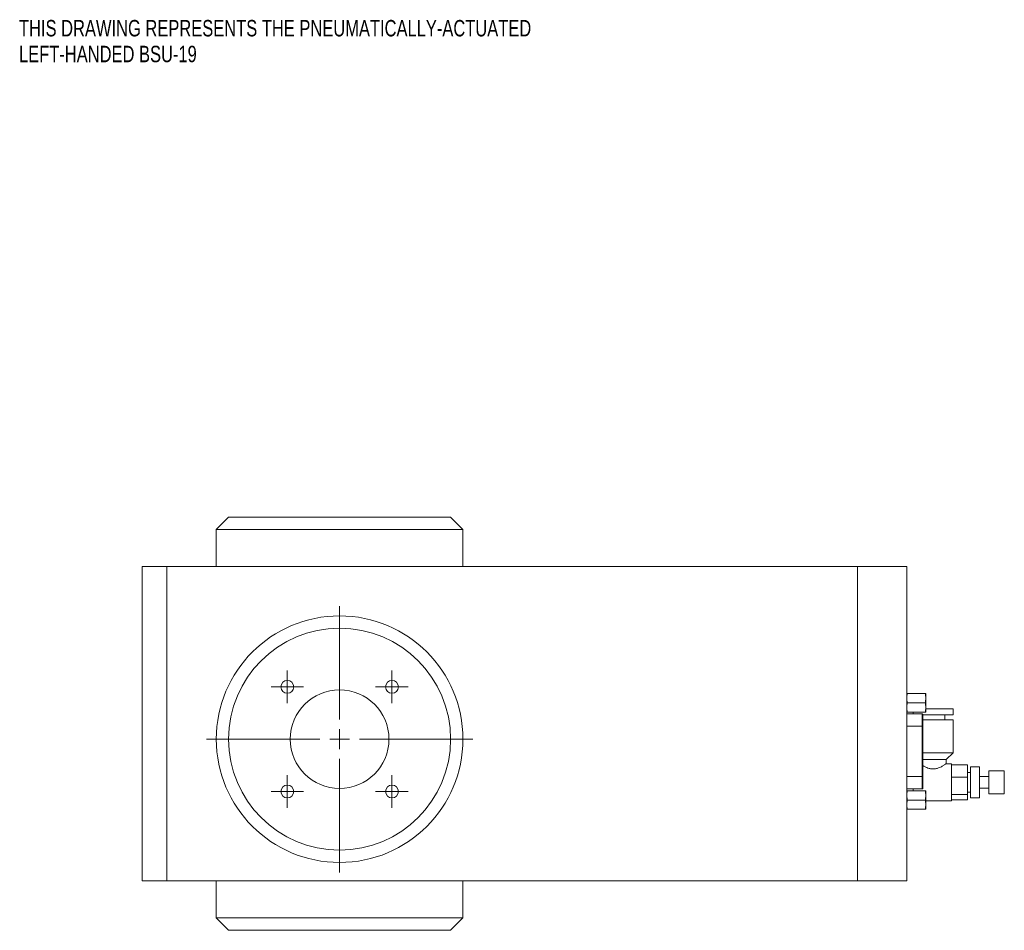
# Model space of a CAD drawing. Header units: inches. Extents: x 2.2 to 31.9, y 0.1 to 22.
# Tile 1 of 2: x 2.2 to 12.2, y 9 to 18.2. Entities that reach past the tile are written whole.
import ezdxf

# ---------------------------------------------------------------- set-up
doc = ezdxf.new("R2010")
doc.units = ezdxf.units.IN
doc.header["$MEASUREMENT"] = 0
doc.styles.add('SLDTEXTSTYLE0', font='TXT', dxfattribs={"width": 0.75})

# ---------------------------------------------------------------- blocks, each defined once
blk = doc.blocks.new('SW_NOTE_0')
at = {"color": 0, "linetype": 'Continuous', "lineweight": 0, "char_height": 0.166667, "attachment_point": 1, "style": 'SLDTEXTSTYLE0'}
for s, insert in [('THIS DRAWING REPRESENTS THE PNEUMATICALLY-ACTUATED', (0, 0.2148)), ('LEFT-HANDED BSU-19', (0, -0.0467))]:
    blk.add_mtext(s, dxfattribs=dict(at, insert=insert))
blk = doc.blocks.new('SW_CENTERMARKSYMBOL_11')
at = {"color": 0, "linetype": 'Continuous', "lineweight": 0}
for p, q in [((0, 0.2), (0, 1.35)), ((0, 0), (0, 0.1)), ((-0.2, 0), (-1.35, 0)), ((0, 0), (-0.1, 0)), ((0, 0), (0, -0.1)), ((0, 0), (0.1, 0)), ((0.2, 0), (1.35, 0)), ((0, -0.2), (0, -1.35))]:
    blk.add_line(p, q, dxfattribs=at)
blk = doc.blocks.new('SW_CENTERMARKSYMBOL_12')
at = {"color": 0, "linetype": 'Continuous', "lineweight": 0}
for p, q in [((0, 0.1), (0, 0.165)), ((0, 0), (0, 0.1)), ((-0.1, 0), (-0.165, 0)), ((0, 0), (-0.1, 0)), ((0, 0), (0, -0.1)), ((0, 0), (0.1, 0)), ((0.1, 0), (0.165, 0)), ((0, -0.1), (0, -0.165))]:
    blk.add_line(p, q, dxfattribs=at)
blk = doc.blocks.new('SW_CENTERMARKSYMBOL_13')
at = {"color": 0, "linetype": 'Continuous', "lineweight": 0}
for p, q in [((0, 0.1), (0, 0.165)), ((0, 0), (0, 0.1)), ((-0.1, 0), (-0.165, 0)), ((0, 0), (-0.1, 0)), ((0, 0), (0, -0.1)), ((0, 0), (0.1, 0)), ((0.1, 0), (0.165, 0)), ((0, -0.1), (0, -0.165))]:
    blk.add_line(p, q, dxfattribs=at)
blk = doc.blocks.new('SW_CENTERMARKSYMBOL_14')
at = {"color": 0, "linetype": 'Continuous', "lineweight": 0}
for p, q in [((0, 0.1), (0, 0.165)), ((0, 0), (0, 0.1)), ((-0.1, 0), (-0.165, 0)), ((0, 0), (-0.1, 0)), ((0, 0), (0, -0.1)), ((0, 0), (0.1, 0)), ((0.1, 0), (0.165, 0)), ((0, -0.1), (0, -0.165))]:
    blk.add_line(p, q, dxfattribs=at)
blk = doc.blocks.new('SW_CENTERMARKSYMBOL_15')
at = {"color": 0, "linetype": 'Continuous', "lineweight": 0}
for p, q in [((0, 0.1), (0, 0.165)), ((0, 0), (0, 0.1)), ((-0.1, 0), (-0.165, 0)), ((0, 0), (-0.1, 0)), ((0, 0), (0, -0.1)), ((0, 0), (0.1, 0)), ((0.1, 0), (0.165, 0)), ((0, -0.1), (0, -0.165))]:
    blk.add_line(p, q, dxfattribs=at)

msp = doc.modelspace()

# ---------------------------------------------------------------- linework, layer by layer
at = {"color": 7, "linetype": 'Continuous', "lineweight": 15}
for p, q in [((4.3457, 13.1575), (4.2207, 13.0325)), ((4.3457, 13.1575), (6.5957, 13.1575)), ((6.7207, 13.0325), (6.5957, 13.1575)), ((4.2207, 13.0325), (4.2207, 12.6575)), ((6.7207, 13.0325), (4.2207, 13.0325)), ((6.7207, 12.6575), (6.7207, 13.0325)), ((3.4707, 9.47), (3.4707, 12.6575)), ((3.4707, 12.6575), (3.7207, 12.6575)), ((3.7207, 9.47), (3.7207, 12.6575)), ((3.7207, 12.6575), (10.7207, 12.6575)), ((10.7207, 12.6575), (10.7207, 9.47)), ((11.2207, 12.6575), (10.7207, 12.6575)), ((11.2207, 12.6575), (11.2207, 9.47)), ((11.4052, 11.3697), (11.2262, 11.3697)), ((11.4107, 11.3697), (11.4107, 11.3227)), ((11.4107, 11.3227), (11.4107, 11.2287)), ((11.4052, 11.2757), (11.2262, 11.2757)), ((11.4052, 11.1817), (11.2262, 11.1817)), ((11.2837, 11.1817), (11.2837, 11.1632)), ((11.4107, 11.2287), (11.4107, 11.1817)), ((11.4107, 11.216), (11.6897, 11.216)), ((11.6897, 11.153), (11.6897, 11.216)), ((11.3757, 11.1632), (11.2207, 11.1632)), ((11.3757, 11.0382), (11.3757, 11.1632)), ((11.3807, 11.1582), (11.3807, 11.0382)), ((11.3807, 11.153), (11.6897, 11.153)), ((11.3807, 11.103), (11.6897, 11.103)), ((11.6048, 11.103), (11.6048, 11.153)), ((11.6897, 10.77), (11.6897, 11.103)), ((11.3757, 11.0382), (11.2207, 11.0382)), ((11.3807, 11.0382), (11.3757, 11.0382)), ((11.3757, 10.5282), (11.3757, 11.0382)), ((11.3807, 11.0382), (11.3807, 10.5282)), ((11.3807, 10.77), (11.6897, 10.77)), ((11.6197, 10.7), (11.3807, 10.7)), ((11.6167, 10.6565), (11.6167, 10.7)), ((11.6197, 10.7), (11.6897, 10.77)), ((11.6732, 10.6575), (11.6153, 10.6575)), ((11.6732, 10.6575), (11.6732, 10.2825)), ((11.8332, 10.6471), (11.6732, 10.6471)), ((11.8332, 10.6471), (11.8332, 10.5231)), ((11.9572, 10.6274), (11.8642, 10.6274)), ((11.8642, 10.6274), (11.8642, 10.3125)), ((11.9572, 10.6274), (11.9572, 10.3125)), ((12.2077, 10.588), (12.0502, 10.588)), ((12.0502, 10.588), (12.0502, 10.352)), ((12.2077, 10.588), (12.2077, 10.352)), ((11.3757, 10.5282), (11.2207, 10.5282)), ((11.3807, 10.5282), (11.3757, 10.5282)), ((11.3757, 10.4032), (11.3757, 10.5282)), ((11.3807, 10.5282), (11.3807, 10.4082)), ((11.8332, 10.5231), (11.6732, 10.5231)), ((11.8642, 10.57), (11.8332, 10.57)), ((11.8332, 10.5231), (11.8332, 10.346)), ((12.0502, 10.529), (11.9572, 10.529)), ((11.2207, 10.4032), (11.3757, 10.4032)), ((11.4052, 10.3847), (11.2262, 10.3847)), ((11.2832, 10.4032), (11.2832, 10.3847)), ((11.4107, 10.3847), (11.4107, 10.3377)), ((11.9572, 10.411), (12.0502, 10.411)), ((11.4052, 10.2907), (11.2262, 10.2907)), ((11.4107, 10.3377), (11.4107, 10.2437)), ((11.4107, 10.2825), (11.6732, 10.2825)), ((11.8332, 10.346), (11.6732, 10.346)), ((11.8332, 10.2928), (11.6732, 10.2928)), ((11.8332, 10.37), (11.8642, 10.37)), ((11.8332, 10.346), (11.8332, 10.2928)), ((11.8642, 10.3125), (11.9572, 10.3125)), ((12.0502, 10.352), (12.2077, 10.352)), ((11.4052, 10.1967), (11.2262, 10.1967)), ((11.4107, 10.2437), (11.4107, 10.1967)), ((3.4707, 9.47), (3.7207, 9.47)), ((10.7207, 9.47), (3.7207, 9.47)), ((4.2207, 9.47), (4.2207, 9.095)), ((6.7207, 9.095), (6.7207, 9.47)), ((11.2207, 9.47), (10.7207, 9.47)), ((4.2207, 9.095), (4.3457, 8.97)), ((4.2207, 9.095), (6.7207, 9.095)), ((6.5957, 8.97), (6.7207, 9.095)), ((6.5957, 8.97), (4.3457, 8.97))]:
    msp.add_line(p, q, dxfattribs=at)
for centre, radius in [((5.4707, 10.9075), 1.25), ((5.4707, 10.9075), 1.125), ((4.9403, 11.4378), 0.065), ((6.001, 11.4378), 0.065), ((5.4707, 10.9075), 0.5), ((4.9403, 10.3771), 0.065), ((6.001, 10.3771), 0.065)]:
    msp.add_circle(centre, radius, dxfattribs=at)
for centre, start, end in [((11.3757, 11.1582), 0, 90), ((11.3757, 10.4082), 270, 360)]:
    msp.add_arc(centre, 0.005, start, end, dxfattribs=at)
for points, knots in [([(11.2207, 11.3227), (11.2207, 11.3306), (11.2206, 11.3385), (11.2213, 11.3503), (11.2216, 11.3543), (11.2232, 11.3622), (11.2243, 11.3661), (11.2262, 11.3697)], [0, 0, 0, 0, 0.5, 0.5, 0.75, 0.75, 1, 1, 1, 1]), ([(11.2262, 11.3697), (11.2243, 11.3697), (11.2232, 11.3697), (11.2216, 11.3697), (11.2213, 11.3697), (11.2206, 11.3697), (11.2207, 11.3697), (11.2207, 11.3697)], [0, 0, 0, 0, 0.25, 0.25, 0.5, 0.5, 1, 1, 1, 1]), ([(11.2262, 11.2757), (11.2243, 11.2794), (11.2232, 11.2833), (11.2217, 11.2911), (11.2213, 11.2951), (11.2206, 11.3069), (11.2207, 11.3148), (11.2207, 11.3227)], [0, 0, 0, 0, 0.25, 0.25, 0.5, 0.5, 1, 1, 1, 1]), ([(11.4052, 11.3697), (11.4071, 11.3661), (11.4082, 11.3622), (11.4097, 11.3544), (11.4101, 11.3504), (11.4108, 11.3386), (11.4107, 11.3307), (11.4107, 11.3227)], [0, 0, 0, 0, 0.25, 0.25, 0.5, 0.5, 1, 1, 1, 1]), ([(11.4107, 11.3697), (11.4107, 11.3697), (11.4108, 11.3697), (11.4101, 11.3697), (11.4097, 11.3697), (11.4082, 11.3697), (11.407, 11.3697), (11.4052, 11.3697)], [0, 0, 0, 0, 0.5, 0.5, 0.75, 0.75, 1, 1, 1, 1]), ([(11.4107, 11.3227), (11.4107, 11.3149), (11.4108, 11.307), (11.4101, 11.2952), (11.4097, 11.2912), (11.4082, 11.2833), (11.4071, 11.2794), (11.4052, 11.2757)], [0, 0, 0, 0, 0.5, 0.5, 0.75, 0.75, 1, 1, 1, 1]), ([(11.2207, 11.2287), (11.2207, 11.2366), (11.2206, 11.2445), (11.2213, 11.2563), (11.2216, 11.2603), (11.2232, 11.2682), (11.2243, 11.2721), (11.2262, 11.2757)], [0, 0, 0, 0, 0.5, 0.5, 0.75, 0.75, 1, 1, 1, 1]), ([(11.2262, 11.1817), (11.2243, 11.1854), (11.2232, 11.1893), (11.2217, 11.1971), (11.2213, 11.2011), (11.2206, 11.2129), (11.2207, 11.2208), (11.2207, 11.2287)], [0, 0, 0, 0, 0.25, 0.25, 0.5, 0.5, 1, 1, 1, 1]), ([(11.2207, 11.1817), (11.2207, 11.1817), (11.2206, 11.1817), (11.2213, 11.1817), (11.2216, 11.1817), (11.2232, 11.1817), (11.2243, 11.1817), (11.2262, 11.1817)], [0, 0, 0, 0, 0.5, 0.5, 0.75, 0.75, 1, 1, 1, 1]), ([(11.4052, 11.2757), (11.4071, 11.2721), (11.4082, 11.2682), (11.4097, 11.2604), (11.4101, 11.2564), (11.4108, 11.2446), (11.4107, 11.2367), (11.4107, 11.2287)], [0, 0, 0, 0, 0.25, 0.25, 0.5, 0.5, 1, 1, 1, 1]), ([(11.4107, 11.2287), (11.4107, 11.2209), (11.4108, 11.213), (11.4101, 11.2012), (11.4097, 11.1972), (11.4082, 11.1893), (11.4071, 11.1854), (11.4052, 11.1817)], [0, 0, 0, 0, 0.5, 0.5, 0.75, 0.75, 1, 1, 1, 1]), ([(11.4052, 11.1817), (11.407, 11.1817), (11.4082, 11.1817), (11.4097, 11.1817), (11.4101, 11.1817), (11.4108, 11.1817), (11.4107, 11.1817), (11.4107, 11.1817)], [0, 0, 0, 0, 0.25, 0.25, 0.5, 0.5, 1, 1, 1, 1]), ([(11.3807, 10.6418), (11.3881, 10.6373), (11.4052, 10.627), (11.4393, 10.6115), (11.4774, 10.6039), (11.5115, 10.6061), (11.5469, 10.6167), (11.5805, 10.6338), (11.6049, 10.6493), (11.6165, 10.6573), (11.6156, 10.6567), (11.6153, 10.6565)], [0, 0, 0, 0, 0.111256, 0.255144, 0.354715, 0.454689, 0.54876, 0.691452, 0.835584, 0.947679, 1, 1, 1, 1]), ([(11.2207, 10.3377), (11.2207, 10.3456), (11.2206, 10.3535), (11.2213, 10.3653), (11.2216, 10.3693), (11.2232, 10.3772), (11.2243, 10.3811), (11.2262, 10.3847)], [0, 0, 0, 0, 0.5, 0.5, 0.75, 0.75, 1, 1, 1, 1]), ([(11.2262, 10.3847), (11.2243, 10.3847), (11.2232, 10.3847), (11.2216, 10.3847), (11.2213, 10.3847), (11.2206, 10.3847), (11.2207, 10.3847), (11.2207, 10.3847)], [0, 0, 0, 0, 0.25, 0.25, 0.5, 0.5, 1, 1, 1, 1]), ([(11.4052, 10.3847), (11.4071, 10.3811), (11.4082, 10.3772), (11.4097, 10.3694), (11.4101, 10.3654), (11.4108, 10.3536), (11.4107, 10.3457), (11.4107, 10.3377)], [0, 0, 0, 0, 0.25, 0.25, 0.5, 0.5, 1, 1, 1, 1]), ([(11.4107, 10.3847), (11.4107, 10.3847), (11.4108, 10.3847), (11.4101, 10.3847), (11.4097, 10.3847), (11.4082, 10.3847), (11.407, 10.3847), (11.4052, 10.3847)], [0, 0, 0, 0, 0.5, 0.5, 0.75, 0.75, 1, 1, 1, 1]), ([(11.2262, 10.2907), (11.2243, 10.2944), (11.2232, 10.2983), (11.2217, 10.3061), (11.2213, 10.3101), (11.2206, 10.3219), (11.2207, 10.3298), (11.2207, 10.3377)], [0, 0, 0, 0, 0.25, 0.25, 0.5, 0.5, 1, 1, 1, 1]), ([(11.2207, 10.2437), (11.2207, 10.2516), (11.2206, 10.2595), (11.2213, 10.2713), (11.2216, 10.2753), (11.2232, 10.2832), (11.2243, 10.2871), (11.2262, 10.2907)], [0, 0, 0, 0, 0.5, 0.5, 0.75, 0.75, 1, 1, 1, 1]), ([(11.4107, 10.3377), (11.4107, 10.3299), (11.4108, 10.322), (11.4101, 10.3102), (11.4097, 10.3062), (11.4082, 10.2983), (11.4071, 10.2944), (11.4052, 10.2907)], [0, 0, 0, 0, 0.5, 0.5, 0.75, 0.75, 1, 1, 1, 1]), ([(11.4052, 10.2907), (11.4071, 10.2871), (11.4082, 10.2832), (11.4097, 10.2754), (11.4101, 10.2714), (11.4108, 10.2596), (11.4107, 10.2517), (11.4107, 10.2437)], [0, 0, 0, 0, 0.25, 0.25, 0.5, 0.5, 1, 1, 1, 1]), ([(11.2262, 10.1967), (11.2243, 10.2004), (11.2232, 10.2043), (11.2217, 10.2121), (11.2213, 10.2161), (11.2206, 10.2279), (11.2207, 10.2358), (11.2207, 10.2437)], [0, 0, 0, 0, 0.25, 0.25, 0.5, 0.5, 1, 1, 1, 1]), ([(11.2207, 10.1967), (11.2207, 10.1967), (11.2206, 10.1967), (11.2213, 10.1967), (11.2216, 10.1967), (11.2232, 10.1967), (11.2243, 10.1967), (11.2262, 10.1967)], [0, 0, 0, 0, 0.5, 0.5, 0.75, 0.75, 1, 1, 1, 1]), ([(11.4107, 10.2437), (11.4107, 10.2359), (11.4108, 10.228), (11.4101, 10.2162), (11.4097, 10.2122), (11.4082, 10.2043), (11.4071, 10.2004), (11.4052, 10.1967)], [0, 0, 0, 0, 0.5, 0.5, 0.75, 0.75, 1, 1, 1, 1]), ([(11.4052, 10.1967), (11.407, 10.1967), (11.4082, 10.1967), (11.4097, 10.1967), (11.4101, 10.1967), (11.4108, 10.1967), (11.4107, 10.1967), (11.4107, 10.1967)], [0, 0, 0, 0, 0.25, 0.25, 0.5, 0.5, 1, 1, 1, 1])]:
    msp.add_open_spline(points, degree=3, knots=knots, dxfattribs=at)

# ---------------------------------------------------------------- block references
at = {"color": 7, "linetype": 'Continuous', "lineweight": 0}
for name, p in [('SW_NOTE_0', (2.2211, 17.9832)), ('SW_CENTERMARKSYMBOL_11', (5.4707, 10.9075)), ('SW_CENTERMARKSYMBOL_13', (4.9403, 11.4378)), ('SW_CENTERMARKSYMBOL_14', (6.001, 11.4378)), ('SW_CENTERMARKSYMBOL_12', (4.9403, 10.3771)), ('SW_CENTERMARKSYMBOL_15', (6.001, 10.3771))]:
    msp.add_blockref(name, p, dxfattribs=at)

doc.saveas('drawing.dxf')
